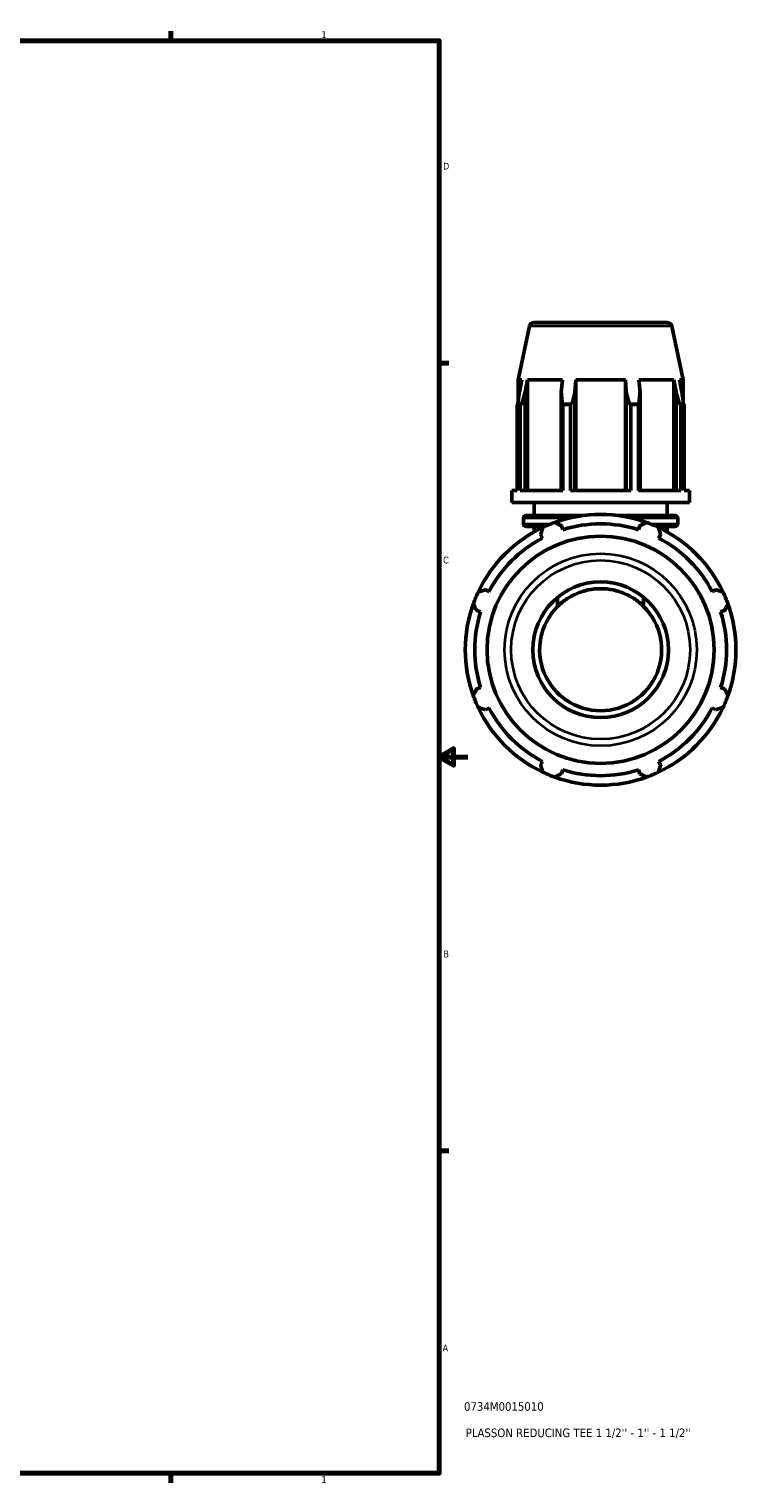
# Model space of a CAD drawing. Header units: inches. Extents: x 0.1 to 45.2, y -10.6 to 32.1.
# Tile 6 of 7: x 27.8 to 37.6, y 0.9 to 21.2. Entities that reach past the tile are written whole.
import ezdxf

# ---------------------------------------------------------------- set-up
doc = ezdxf.new("R2010")
doc.units = ezdxf.units.IN
doc.header["$MEASUREMENT"] = 0
for name, color, linetype, lineweight in [('Border (ANSI)', 7, 'Continuous', 70), ('Title (ANSI)', 7, 'Continuous', 50), ('Visible (ANSI)', 7, 'Continuous', 50), ('Visible Narrow (ANSI)', 7, 'Continuous', 35)]:
    doc.layers.add(name, color=color, linetype=linetype, lineweight=lineweight)
doc.styles.add('Note Text (ANSI)', font='tahoma.ttf')
doc.styles.add('Text Style29', font='tahoma.ttf')

# ---------------------------------------------------------------- blocks, each defined once
blk = doc.blocks.new('Borders Default Border')
at = {"layer": 'Border (ANSI)'}
for p, q in [((29.75, 21), (29.75, 21.134)), ((33.5, 16.5), (33.634, 16.5)), ((33.5, 5.5), (33.634, 5.5)), ((29.75, 1), (29.75, 0.866))]:
    blk.add_line(p, q, dxfattribs=at)
at = {"layer": 'Border (ANSI)', "flags": 128}
for points in [[(0.5, 1), (0.5, 21), (33.5, 21), (33.5, 1), (0.5, 1)], [(33.9, 11), (33.5, 11), (33.7, 11.115), (33.7, 10.885), (33.5, 11)]]:
    blk.add_lwpolyline(points, dxfattribs=at)
at = {"layer": 'Border (ANSI)', "color": 5, "true_color": 0x0000ff, "char_height": 0.0945, "attachment_point": 7, "style": 'Note Text (ANSI)'}
for s, insert in [('1', (31.854, 21.04)), ('D', (33.553, 19.203)), ('C', (33.552, 13.701)), ('B', (33.558, 8.203)), ('A', (33.547, 2.703)), ('1', (31.854, 0.866))]:
    blk.add_mtext(s, dxfattribs=dict(at, insert=insert))
blk = doc.blocks.new('Title Blocks ANSI - Large')
at = {"layer": 'Title (ANSI)', "color": 5, "true_color": 0x0000ff, "style": 'Text Style29'}
for tag, p in [('PART_NUMBER_001', (0.345, 0.873)), ('DESCRIPTION_001', (0.369, 0.505))]:
    blk.add_attdef(tag, p, '', height=0.12, dxfattribs=at)

msp = doc.modelspace()

# ---------------------------------------------------------------- linework, layer by layer
at = {"layer": 'Visible (ANSI)'}
for p, q in [((34.823, 17.068), (36.683, 17.068)), ((34.759, 17.017), (34.6, 16.269)), ((36.747, 17.017), (36.906, 16.269)), ((34.653, 16.269), (34.6, 16.269)), ((34.6, 15.962), (34.6, 16.269)), ((34.653, 16.269), (34.618, 16.094)), ((34.697, 16.094), (34.73, 16.269)), ((34.73, 14.72), (34.73, 16.269)), ((35.22, 16.269), (34.73, 16.269)), ((35.22, 16.269), (35.203, 16.094)), ((35.395, 16.094), (35.406, 16.269)), ((36.1, 16.269), (35.406, 16.269)), ((35.406, 14.72), (35.406, 16.269)), ((36.1, 16.269), (36.111, 16.094)), ((36.1, 14.72), (36.1, 16.269)), ((36.303, 16.094), (36.285, 16.269)), ((36.776, 16.269), (36.285, 16.269)), ((36.776, 16.269), (36.809, 16.094)), ((36.776, 14.72), (36.776, 16.269)), ((36.888, 16.094), (36.853, 16.269)), ((36.906, 16.269), (36.853, 16.269)), ((36.906, 15.962), (36.906, 16.269)), ((34.697, 14.72), (34.697, 16.094)), ((35.203, 16.094), (35.203, 14.72)), ((35.395, 14.72), (35.395, 16.094)), ((36.111, 16.094), (36.111, 14.72)), ((36.303, 14.72), (36.303, 16.094)), ((36.809, 16.094), (36.809, 14.72)), ((34.631, 15.921), (34.586, 15.921)), ((34.586, 14.72), (34.586, 15.921)), ((34.649, 15.926), (34.595, 15.926)), ((34.631, 15.921), (34.631, 14.72)), ((35.35, 15.926), (35.219, 15.926)), ((35.333, 15.921), (35.225, 15.921)), ((35.225, 14.72), (35.225, 15.921)), ((35.333, 15.921), (35.333, 14.72)), ((36.287, 15.926), (36.156, 15.926)), ((36.281, 15.921), (36.173, 15.921)), ((36.173, 14.72), (36.173, 15.921)), ((36.281, 15.921), (36.281, 14.72)), ((36.911, 15.926), (36.857, 15.926)), ((36.92, 15.921), (36.875, 15.921)), ((36.875, 14.72), (36.875, 15.921)), ((36.92, 15.921), (36.92, 14.72)), ((34.513, 14.555), (34.513, 14.72)), ((34.586, 14.72), (34.513, 14.72)), ((35.225, 14.72), (34.631, 14.72)), ((36.173, 14.72), (35.333, 14.72)), ((36.875, 14.72), (36.281, 14.72)), ((36.993, 14.72), (36.92, 14.72)), ((36.993, 14.555), (36.993, 14.72)), ((36.993, 14.555), (34.513, 14.555)), ((34.823, 14.372), (34.823, 14.555)), ((36.683, 14.372), (36.683, 14.555)), ((34.674, 14.258), (34.674, 14.334)), ((34.712, 14.372), (35.505, 14.372)), ((34.973, 14.22), (34.712, 14.22)), ((34.823, 14.144), (34.823, 14.22)), ((35.224, 14.175), (35.207, 14.229)), ((36.001, 14.372), (36.794, 14.372)), ((36.299, 14.229), (36.282, 14.175)), ((36.794, 14.22), (36.533, 14.22)), ((36.683, 14.144), (36.683, 14.22)), ((36.832, 14.258), (36.832, 14.334)), ((34.915, 14.108), (34.941, 14.058)), ((36.565, 14.058), (36.591, 14.108)), ((34.194, 13.31), (34.144, 13.336)), ((35.152, 13.23), (35.152, 13.103)), ((36.354, 13.103), (36.354, 13.23)), ((37.362, 13.336), (37.312, 13.31)), ((34.023, 13.044), (34.077, 13.027)), ((37.429, 13.027), (37.483, 13.044)), ((34.077, 11.97), (34.023, 11.953)), ((37.483, 11.953), (37.429, 11.97)), ((34.144, 11.661), (34.194, 11.687)), ((37.312, 11.687), (37.362, 11.661)), ((34.941, 10.939), (34.915, 10.889)), ((35.207, 10.768), (35.224, 10.822)), ((36.282, 10.822), (36.299, 10.768)), ((36.591, 10.889), (36.565, 10.939))]:
    msp.add_line(p, q, dxfattribs=at)
for radius in [1.586, 0.947]:
    msp.add_circle((35.753, 12.498), radius, dxfattribs=at)
for centre, radius, start, end in [((34.823, 17.003), 0.0656, 90, 168), ((36.683, 17.003), 0.0656, 12, 90), ((34.712, 14.334), 0.0379, 90, 180), ((34.712, 14.258), 0.0379, 180, 270), ((35.753, 12.498), 1.89, 109.792, 115.208), ((35.753, 12.498), 1.89, 70.208, 109.792), ((35.753, 12.498), 1.758, 72.5, 107.5), ((35.753, 12.498), 1.89, 64.792, 70.208), ((36.794, 14.334), 0.0379, 0, 90), ((36.794, 14.258), 0.0379, 270, 0), ((35.753, 12.498), 1.89, 115.208, 154.792), ((35.753, 12.498), 1.758, 117.5, 152.5), ((35.753, 12.498), 1.89, 25.208, 64.792), ((35.753, 12.498), 1.758, 27.5, 62.5), ((35.753, 12.498), 1.89, 154.792, 160.208), ((35.753, 12.498), 1.89, 19.792, 25.208), ((35.753, 12.498), 1.89, 160.208, 199.792), ((35.753, 12.498), 1.758, 162.5, 197.5), ((35.753, 12.498), 0.852, 134.8191, 45.1809), ((35.753, 12.498), 1.758, 342.5, 17.5), ((35.753, 12.498), 1.89, 340.208, 19.792), ((35.753, 12.498), 1.89, 199.792, 205.208), ((35.753, 12.498), 1.89, 334.792, 340.208), ((35.753, 12.498), 1.89, 205.208, 244.792), ((35.753, 12.498), 1.758, 207.5, 242.5), ((35.753, 12.498), 1.89, 295.208, 334.792), ((35.753, 12.498), 1.758, 297.5, 332.5), ((35.753, 12.498), 1.89, 244.792, 250.208), ((35.753, 12.498), 1.758, 252.5, 287.5), ((35.753, 12.498), 1.89, 289.792, 295.208), ((35.753, 12.498), 1.89, 250.208, 289.792)]:
    msp.add_arc(centre, radius, start, end, dxfattribs=at)
for points, weights in [([(34.595, 15.926), (34.606, 16.012), (34.618, 16.094)], [1, 1.00185136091, 1.00327181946]), ([(34.697, 16.094), (34.674, 16.012), (34.649, 15.926)], [1.00327181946, 1.00185136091, 1]), ([(35.219, 15.926), (35.211, 16.012), (35.203, 16.094)], [1, 1.00185136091, 1.00327181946]), ([(35.395, 16.094), (35.373, 16.012), (35.35, 15.926)], [1.00327181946, 1.00185136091, 1]), ([(36.156, 15.926), (36.133, 16.012), (36.111, 16.094)], [1, 1.00185136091, 1.00327181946]), ([(36.303, 16.094), (36.295, 16.012), (36.287, 15.926)], [1.00327181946, 1.00185136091, 1]), ([(36.857, 15.926), (36.832, 16.012), (36.809, 16.094)], [1, 1.00185136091, 1.00327181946]), ([(36.888, 16.094), (36.899, 16.012), (36.911, 15.926)], [1.00327181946, 1.00185136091, 1]), ([(34.586, 15.921), (34.591, 15.924), (34.595, 15.926)], [1, 1.0000302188, 1]), ([(34.649, 15.926), (34.64, 15.924), (34.631, 15.921)], [1, 1.00003021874, 1]), ([(35.225, 15.921), (35.222, 15.924), (35.219, 15.926)], [1, 1.00003021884, 1]), ([(35.35, 15.926), (35.342, 15.924), (35.333, 15.921)], [1, 1.00003021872, 1]), ([(36.173, 15.921), (36.164, 15.924), (36.156, 15.926)], [1, 1.00003021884, 1]), ([(36.287, 15.926), (36.284, 15.924), (36.281, 15.921)], [1, 1.00003021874, 1]), ([(36.875, 15.921), (36.866, 15.924), (36.857, 15.926)], [1, 1.0000302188, 1]), ([(36.911, 15.926), (36.915, 15.924), (36.92, 15.921)], [1, 1.00003021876, 1]), ([(35.113, 14.277), (35.161, 14.252), (35.207, 14.229)], [1, 1.00191062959, 1.00300546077]), ([(36.299, 14.229), (36.345, 14.252), (36.393, 14.277)], [1.00300546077, 1.00191062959, 1]), ([(34.915, 14.108), (34.931, 14.157), (34.948, 14.208)], [1.00300546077, 1.00191062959, 1]), ([(36.558, 14.208), (36.575, 14.157), (36.591, 14.108)], [1, 1.00191062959, 1.00300546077]), ([(34.043, 13.303), (34.094, 13.32), (34.144, 13.336)], [1, 1.00191062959, 1.00300546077]), ([(37.362, 13.336), (37.412, 13.32), (37.463, 13.303)], [1.00300546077, 1.00191062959, 1]), ([(34.023, 13.044), (33.999, 13.09), (33.975, 13.138)], [1.00300546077, 1.00191062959, 1]), ([(37.531, 13.138), (37.507, 13.09), (37.483, 13.044)], [1, 1.00191062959, 1.00300546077]), ([(33.975, 11.859), (33.999, 11.907), (34.023, 11.953)], [1, 1.00191062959, 1.00300546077]), ([(37.483, 11.953), (37.507, 11.907), (37.531, 11.859)], [1.00300546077, 1.00191062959, 1]), ([(34.144, 11.661), (34.094, 11.677), (34.043, 11.694)], [1.00300546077, 1.00191062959, 1]), ([(37.463, 11.694), (37.412, 11.677), (37.362, 11.661)], [1, 1.00191062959, 1.00300546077]), ([(34.948, 10.788), (34.931, 10.84), (34.915, 10.889)], [1, 1.00191062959, 1.00300546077]), ([(35.207, 10.768), (35.161, 10.745), (35.113, 10.72)], [1.00300546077, 1.00191062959, 1]), ([(36.393, 10.72), (36.345, 10.745), (36.299, 10.768)], [1, 1.00191062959, 1.00300546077]), ([(36.591, 10.889), (36.575, 10.84), (36.558, 10.788)], [1.00300546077, 1.00191062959, 1])]:
    msp.add_rational_spline(points, weights, degree=2, dxfattribs=at)
msp.add_open_spline([(35.152, 13.103), (35.187, 13.137), (35.226, 13.17), (35.314, 13.231), (35.363, 13.258), (35.468, 13.303), (35.523, 13.321), (35.637, 13.345), (35.695, 13.351), (35.811, 13.351), (35.869, 13.345), (35.983, 13.321), (36.038, 13.303), (36.143, 13.258), (36.192, 13.231), (36.28, 13.17), (36.319, 13.137), (36.354, 13.103)], degree=3, knots=[-5.424531, -5.424531, -5.424531, -5.424531, -4.993215, -4.993215, -4.553932, -4.553932, -4.114649, -4.114649, -3.675366, -3.675366, -3.236083, -3.236083, -2.7968, -2.7968, -2.357517, -2.357517, -1.926201, -1.926201, -1.926201, -1.926201], dxfattribs=at)
at = {"layer": 'Visible Narrow (ANSI)'}
for p, q in [((36.735, 17.017), (34.771, 17.017)), ((34.675, 14.258), (35.027, 14.258)), ((35.248, 14.334), (34.676, 14.334)), ((36.83, 14.334), (36.257, 14.334)), ((36.479, 14.258), (36.831, 14.258))]:
    msp.add_line(p, q, dxfattribs=at)
for radius in [1.342, 1.249]:
    msp.add_circle((35.753, 12.498), radius, dxfattribs=at)

# ---------------------------------------------------------------- block references
msp.add_blockref('Borders Default Border', (0, 0))
msp.add_blockref('Title Blocks ANSI - Large', (33.5, 1)).add_auto_attribs({'PART_NUMBER_001': '0734M0015010', 'DESCRIPTION_001': "PLASSON REDUCING TEE 1 1/2'' - 1'' - 1 1/2''"})

doc.saveas('drawing.dxf')
